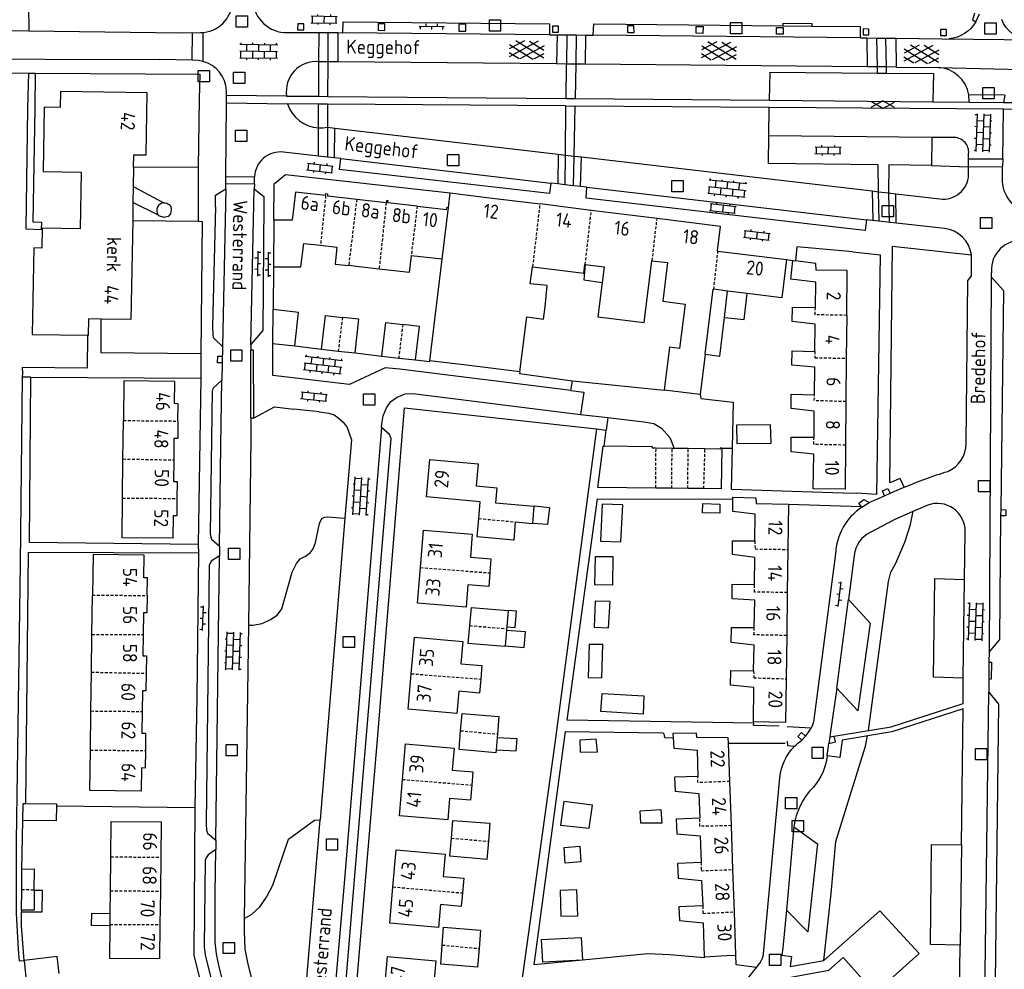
# Model space of a CAD drawing. Extents: x 168875 to 176000, y 513888 to 528000.
# Tile 86 of 106: x 172193 to 172367, y 526288 to 526456. Entities that reach past the tile are written whole.
import ezdxf

# ---------------------------------------------------------------- set-up
doc = ezdxf.new("R2010")
doc.units = 0
doc.header["$MEASUREMENT"] = 0
doc.linetypes.add('HIDDEN', pattern=[0.8, 0.5, -0.3])
doc.layers.get('0').update_dxf_attribs({"linetype": 'CONTINUOUS'})
for name, color, linetype in [('BIJGEBOUW', 12, 'CONTINUOUS'), ('DAKRAND', 10, 'CONTINUOUS'), ('FUNCTIE_AANDUIDING', 7, 'CONTINUOUS'), ('HOOFDGEBOUW', 1, 'CONTINUOUS'), ('HUISNUMMER', 7, 'CONTINUOUS'), ('KANT_VERHARDING', 252, 'CONTINUOUS'), ('OVERIGOPSTAL', 12, 'CONTINUOUS'), ('RIOOLPUT', 7, 'CONTINUOUS'), ('SEMANTIEK', 140, 'CONTINUOUS'), ('sluitlijn_verharding', 7, 'CONTINUOUS'), ('STRAATNAAM', 7, 'CONTINUOUS'), ('TALUD', 34, 'CONTINUOUS'), ('TUSSENMUUR', 12, 'HIDDEN')]:
    doc.layers.add(name, color=color, linetype=linetype)
doc.styles.add('ISOCP', font='ISOCP.shx', dxfattribs={"height": 1.8})

# ---------------------------------------------------------------- blocks, each defined once
blk = doc.blocks.new('S024')
at = {"color": 0}
for p, q in [((0, 1.2), (6.7, 1.2)), ((0, 0), (6.7, 0)), ((0.2, 1.2), (0.2, 0)), ((1.25, 1.5), (1.25, 1.2)), ((1.25, 0), (1.25, -1.2)), ((2.3, 1.2), (2.3, 0)), ((3.35, 1.5), (3.35, 1.2)), ((3.35, 0), (3.35, -1.2)), ((4.4, 1.2), (4.4, 0)), ((5.45, 1.5), (5.45, 1.2)), ((5.45, 0), (5.45, -1.2)), ((6.5, 1.2), (6.5, 0)), ((0, -1.2), (6.7, -1.2)), ((0.2, -1.2), (0.2, -1.5)), ((2.3, -1.2), (2.3, -1.5)), ((4.4, -1.2), (4.4, -1.5)), ((6.5, -1.2), (6.5, -1.5))]:
    blk.add_line(p, q, dxfattribs=at)
blk = doc.blocks.new('Q28')
at = {"color": 0}
blk.add_lwpolyline([(1, 1), (1, -1), (-1, -1), (-1, 1)], close=True, dxfattribs=at)
blk = doc.blocks.new('S026')
at = {"color": 0}
for p, q in [((0, 0), (4.4, 0)), ((0.2, 0.5), (0.2, 0)), ((1.2, 0), (1.2, -0.5)), ((2.2, 0.5), (2.2, 0)), ((3.2, 0), (3.2, -0.5)), ((4.2, 0.5), (4.2, 0))]:
    blk.add_line(p, q, dxfattribs=at)
blk = doc.blocks.new('S022')
at = {"color": 0}
for p, q in [((0.31, -2.3), (0.31, 2.3)), ((0.31, 2.1), (1.51, 2.1)), ((1.51, -2.3), (1.51, 2.3)), ((0.01, 1.15), (0.31, 1.15)), ((0.31, 0), (1.51, 0)), ((1.51, 1.05), (1.81, 1.05)), ((0.01, -1.15), (0.31, -1.15)), ((1.51, -1.05), (1.81, -1.05)), ((0.31, -2.1), (1.51, -2.1))]:
    blk.add_line(p, q, dxfattribs=at)
blk = doc.blocks.new('S014')
at = {"color": 0}
for p, q in [((0, -0.75), (4.2, 1.67)), ((0, 0.65), (1.78, 1.67)), ((5.07, -1.52), (0, 1.4)), ((2.64, -1.52), (0, 0)), ((1.08, -1.52), (6.15, 1.4)), ((6.15, -0.75), (1.95, 1.67)), ((3.51, -1.52), (6.15, 0)), ((6.15, 0.65), (4.37, 1.67))]:
    blk.add_line(p, q, dxfattribs=at)
blk = doc.blocks.new('S012')
at = {"color": 0}
for p, q in [((1.18, 2.05), (0, 0)), ((1.4, 0), (0.22, 2.05)), ((1.18, -2.05), (0, 0)), ((1.4, 0), (0.21, -2.05))]:
    blk.add_line(p, q, dxfattribs=at)

msp = doc.modelspace()

# ---------------------------------------------------------------- linework, layer by layer
at = {"layer": 'BIJGEBOUW'}
for points in [[(172218.286, 526423.663, 0.5734319), (172217.235, 526421.516)], [(172218.286, 526423.663, -0.4610815), (172219.568, 526422.414)], [(172217.399, 526421.314, -0.0600296), (172217.235, 526421.516)]]:
    msp.add_lwpolyline(points, format="xyb", dxfattribs=at)
for points in [[(172219.568, 526422.414), (172219.454, 526421.672), (172219.048, 526421.234), (172218.351, 526421.051), (172217.399, 526421.314)], [(172237.602, 526398.741), (172237.653, 526404.761)], [(172241.456, 526398.294), (172242.143, 526404.249), (172237.653, 526404.761)], [(172246.195, 526397.747), (172246.888, 526403.706), (172249.9, 526403.356)], [(172252.145, 526397.055), (172252.838, 526403.015), (172249.9, 526403.356)], [(172256.903, 526396.502), (172257.593, 526402.462), (172260.609, 526402.113)], [(172262.853, 526395.813), (172263.543, 526401.773), (172260.609, 526402.113)], [(172237.602, 526398.741), (172241.456, 526398.294)], [(172246.195, 526397.747), (172249.175, 526397.4)], [(172249.175, 526397.4), (172252.145, 526397.055)], [(172256.903, 526396.502), (172259.883, 526396.157)], [(172259.883, 526396.157), (172262.853, 526395.813)], [(172272.475, 526348.776), (172272.762, 526352.008), (172279.273, 526351.468)], [(172279.273, 526351.468), (172279.013, 526348.552)], [(172278.726, 526345.193), (172278.705, 526345.082), (172272.193, 526345.594), (172272.475, 526348.776)], [(172278.956, 526347.906), (172278.726, 526345.193)], [(172278.983, 526348.223), (172278.956, 526347.906)], [(172279.013, 526348.552), (172278.983, 526348.223)], [(172270.85, 526330.157), (172271.098, 526333.219), (172277.61, 526332.706), (172277.358, 526329.574)], [(172277.136, 526326.804), (172277.091, 526326.244), (172270.578, 526326.806), (172270.85, 526330.157)], [(172277.307, 526328.929), (172277.136, 526326.804)], [(172277.358, 526329.574), (172277.307, 526328.929)], [(172193.327, 526314.276), (172193.363, 526317.278), (172193.833, 526317.272)], [(172199.241, 526316.848), (172199.209, 526314.205), (172193.327, 526314.276)], [(172193.833, 526317.272), (172199.245, 526317.207), (172199.241, 526316.848)], [(172269.227, 526311.128), (172269.485, 526314.28), (172276.047, 526313.769), (172275.762, 526310.58)], [(172275.762, 526310.58), (172275.477, 526307.356), (172268.964, 526307.918), (172269.227, 526311.128)], [(172193.118, 526302.055), (172193.147, 526305.606)], [(172195.32, 526301.994), (172195.351, 526305.621), (172193.147, 526305.606)], [(172193.089, 526298.382), (172193.118, 526302.055)], [(172195.32, 526301.994), (172195.319, 526301.874)], [(172195.319, 526301.874), (172195.291, 526298.364), (172193.089, 526298.382)], [(172267.596, 526292.205), (172267.822, 526295.342), (172274.384, 526294.83), (172274.127, 526291.584)], [(172292.429, 526289.521), (172285.388, 526289.169), (172285.188, 526293.164), (172292.229, 526293.517), (172292.429, 526289.521)], [(172274.127, 526291.584), (172273.866, 526288.267), (172267.353, 526288.83), (172267.596, 526292.205)], [(172199.73, 526287.192), (172199.366, 526290.205), (172193.509, 526289.495)], [(172193.509, 526289.495), (172193.813, 526286.449)]]:
    msp.add_lwpolyline(points, dxfattribs=at)
at = {"layer": 'DAKRAND'}
for points in [[(172212.859, 526426.509), (172218.286, 526423.663)], [(172217.235, 526421.516), (172212.812, 526423.721)], [(172292.942, 526412.699), (172292.671, 526409.984), (172295.946, 526409.55)], [(172317.584, 526403.324), (172318.155, 526408.026)], [(172317.584, 526403.324), (172321.104, 526402.994), (172321.61, 526407.596)], [(172314.167, 526396.821), (172316.756, 526396.501), (172317.584, 526403.324)], [(172325.843, 526381.1), (172325.763, 526384.323), (172319.718, 526384.251), (172319.799, 526381.03), (172325.843, 526381.1)], [(172299.56, 526370.163), (172295.946, 526370.289), (172295.61, 526363.708), (172299.223, 526363.583), (172299.56, 526370.163)], [(172316.799, 526370.293), (172316.766, 526368.71), (172313.697, 526368.774), (172313.731, 526370.409), (172316.799, 526370.293)], [(172283.904, 526369.918), (172283.91, 526369.99), (172286.622, 526369.694), (172286.261, 526366.679), (172283.63, 526366.879)], [(172297.774, 526355.936), (172294.655, 526356.001), (172294.76, 526361.001), (172297.832, 526361.037), (172297.774, 526355.936)], [(172297.318, 526353.023), (172294.694, 526353.126), (172294.498, 526348.524), (172297.07, 526348.371), (172297.318, 526353.023)], [(172279.013, 526348.552), (172280.528, 526348.422), (172280.738, 526351.341), (172279.273, 526351.468)], [(172278.726, 526345.193), (172282.137, 526344.873), (172282.345, 526347.691), (172278.956, 526347.906)], [(172296.017, 526345.421), (172293.64, 526345.422), (172293.467, 526339.581), (172295.844, 526339.531), (172296.017, 526345.421)], [(172303.305, 526336.353), (172303.187, 526333.085), (172295.668, 526333.542), (172295.934, 526336.755), (172303.305, 526336.353)], [(172277.136, 526326.804), (172280.662, 526326.577), (172280.856, 526328.751), (172277.307, 526328.929)], [(172295.072, 526326.421), (172294.872, 526328.655), (172291.945, 526328.469), (172292.05, 526326.386), (172295.072, 526326.421)], [(172293.641, 526312.875), (172294.23, 526316.978), (172289.142, 526317.63), (172288.558, 526313.433), (172293.641, 526312.875)], [(172292.136, 526306.918), (172289.357, 526306.679), (172289.218, 526309.505), (172291.997, 526309.744), (172292.136, 526306.918)], [(172193.087, 526298.11), (172196.701, 526298.081), (172196.78, 526301.844), (172195.319, 526301.874)], [(172288.617, 526297.336), (172291.588, 526297.369), (172291.437, 526301.979), (172288.513, 526301.892), (172288.617, 526297.336)], [(172193.089, 526298.382), (172193.087, 526298.11)], [(172208.759, 526295.604), (172205.466, 526295.668), (172205.512, 526297.846), (172208.782, 526297.779)]]:
    msp.add_lwpolyline(points, dxfattribs=at)
at = {"layer": 'HOOFDGEBOUW'}
for points in [[(172212.918, 526429.945), (172212.956, 526432.153), (172215.162, 526432.115), (172215.35, 526443.125), (172199.962, 526443.389), (172199.914, 526440.53), (172197.07, 526440.579), (172196.874, 526429.201), (172203.652, 526429.085), (172203.48, 526419.026), (172196.7, 526419.142), (172196.64, 526415.635), (172195.218, 526415.66), (172194.954, 526400.349), (172204.742, 526400.182)], [(172212.918, 526429.945), (172212.859, 526426.509)], [(172212.859, 526426.509), (172212.812, 526423.721)], [(172246.944, 526424.916), (172241.588, 526425.53), (172240.987, 526420.556), (172237.787, 526420.582)], [(172246.944, 526424.916), (172246.986, 526425.282), (172247.283, 526425.248), (172247.241, 526424.881), (172252.448, 526424.284)], [(172252.448, 526424.284), (172257.655, 526423.688)], [(172268.7, 526422.791), (172269.019, 526425.421)], [(172269.019, 526425.421), (172275.98, 526424.555)], [(172275.98, 526424.555), (172284.947, 526423.438)], [(172212.812, 526423.721), (172212.757, 526420.529)], [(172257.995, 526424.019), (172257.697, 526424.054), (172257.655, 526423.688)], [(172263.16, 526423.056), (172257.953, 526423.652), (172257.995, 526424.019)], [(172263.16, 526423.056), (172268.367, 526422.459), (172268.409, 526422.825), (172268.7, 526422.791)], [(172267.591, 526413.649), (172268.7, 526422.791)], [(172293.992, 526422.312), (172284.947, 526423.438)], [(172305.649, 526420.861), (172293.992, 526422.312)], [(172316.445, 526415.109), (172316.364, 526415.119), (172316.904, 526419.458), (172305.649, 526420.861)], [(172212.757, 526420.529), (172212.456, 526402.971), (172207.177, 526403.061)], [(172237.787, 526420.582), (172237.717, 526412.282)], [(172237.717, 526412.282), (172242.572, 526412.286), (172243.053, 526416.465), (172246.024, 526416.124)], [(172246.024, 526416.124), (172248.944, 526415.788), (172248.603, 526412.807), (172251.017, 526412.531)], [(172262.091, 526414.281), (172261.728, 526411.305), (172256.419, 526411.912)], [(172267.591, 526413.649), (172262.091, 526414.281)], [(172265.411, 526395.678), (172267.591, 526413.649)], [(172316.445, 526415.109), (172328.58, 526413.597)], [(172256.419, 526411.912), (172253.371, 526412.261), (172251.017, 526412.531)], [(172285.816, 526405.252), (172286.192, 526409.005), (172283.192, 526409.288), (172283.57, 526412.326), (172283.651, 526412.316)], [(172283.651, 526412.316), (172292.666, 526411.193), (172292.854, 526412.71), (172292.942, 526412.699)], [(172292.942, 526412.699), (172296.286, 526412.283), (172295.946, 526409.55)], [(172295.946, 526409.55), (172295.188, 526403.467), (172303.36, 526402.449), (172304.724, 526413.399), (172304.805, 526413.389)], [(172304.805, 526413.389), (172307.498, 526413.053), (172306.646, 526406.212), (172310.616, 526405.717), (172309.638, 526397.864), (172307.838, 526398.088), (172306.89, 526390.482)], [(172328.58, 526413.597), (172327.738, 526406.833), (172321.61, 526407.596)], [(172333.694, 526405.083), (172333.772, 526409.584), (172329.364, 526410.109), (172329.698, 526413.411)], [(172329.698, 526413.411), (172330.156, 526413.352)], [(172339.244, 526403.716), (172339.316, 526411.666), (172333.81, 526411.735), (172333.804, 526412.885), (172330.156, 526413.352)], [(172314.167, 526396.821), (172315.602, 526408.344), (172315.683, 526408.334)], [(172318.155, 526408.026), (172315.683, 526408.334)], [(172321.61, 526407.596), (172318.155, 526408.026)], [(172281.348, 526393.693), (172282.56, 526403.427), (172285.536, 526403.057), (172285.816, 526405.252)], [(172333.584, 526397.33), (172333.66, 526402.182), (172329.602, 526402.609), (172329.64, 526405.159), (172333.694, 526405.083)], [(172339.244, 526403.716), (172339.175, 526396.116)], [(172207.177, 526403.061), (172204.95, 526403.099), (172204.9, 526400.179), (172204.742, 526400.182)], [(172314.167, 526396.821), (172313.278, 526389.687)], [(172333.524, 526389.628), (172333.598, 526394.53), (172329.542, 526394.907), (172329.58, 526397.407), (172333.584, 526397.33)], [(172272.358, 526394.812), (172265.411, 526395.678)], [(172281.348, 526393.693), (172272.358, 526394.812)], [(172339.175, 526396.116), (172339.105, 526388.442)], [(172220.762, 526384.997), (172220.796, 526388.077), (172220.164, 526388.084), (172220.208, 526392.004), (172211.19, 526392.103), (172211.113, 526385.093)], [(172313.278, 526389.687), (172306.89, 526390.482)], [(172333.462, 526382.126), (172333.488, 526386.777), (172329.432, 526387.204), (172329.418, 526389.755), (172333.524, 526389.628)], [(172339.105, 526388.442), (172339.035, 526380.74)], [(172211.038, 526378.284), (172211.113, 526385.093)], [(172220.762, 526384.997), (172220.728, 526381.924), (172220.064, 526381.931), (172220.021, 526378.118)], [(172305.406, 526373.129), (172295.132, 526373.222), (172296.091, 526380.545), (172296.303, 526380.542)], [(172305.468, 526380.21), (172304.837, 526380.22), (172304.84, 526380.41), (172296.303, 526380.542)], [(172339.035, 526380.74), (172338.964, 526372.956), (172333.308, 526372.973), (172333.428, 526379.125), (172329.422, 526379.553), (172329.408, 526382.153), (172333.462, 526382.126)], [(172308.313, 526380.167), (172305.468, 526380.21)], [(172308.662, 526380.161), (172308.313, 526380.167)], [(172311.159, 526380.123), (172308.662, 526380.161)], [(172314.135, 526380.077), (172311.159, 526380.123)], [(172317.098, 526380.182), (172316.988, 526373.024), (172313.944, 526373.052)], [(172317.098, 526380.182), (172316.818, 526380.186), (172316.816, 526380.036), (172314.135, 526380.077)], [(172210.961, 526371.36), (172211.038, 526378.284)], [(172220.021, 526378.118), (172219.978, 526374.305), (172220.64, 526374.297), (172220.607, 526371.292)], [(172274.056, 526367.732), (172274.324, 526370.702), (172264.82, 526371.559), (172265.416, 526378.173), (172273.944, 526377.405), (172273.592, 526373.502), (172277.262, 526373.172), (172277.026, 526370.538), (172283.904, 526369.918)], [(172308.252, 526373.103), (172305.406, 526373.129)], [(172311.098, 526373.077), (172308.252, 526373.103)], [(172313.944, 526373.052), (172311.098, 526373.077)], [(172220.607, 526371.292), (172220.574, 526368.221), (172219.928, 526368.228), (172219.884, 526364.246), (172210.884, 526364.346), (172210.961, 526371.36)], [(172322.946, 526363.762), (172323.022, 526368.514), (172319.066, 526368.991), (172319.097, 526371.141)], [(172319.097, 526371.141), (172319.102, 526371.492), (172323.156, 526371.415), (172323.212, 526370.415), (172328.918, 526370.298)], [(172328.918, 526370.298), (172328.814, 526362.267)], [(172283.63, 526366.879), (172283.904, 526369.918)], [(172280.542, 526367.136), (172280.254, 526363.934), (172273.766, 526364.519), (172274.056, 526367.732)], [(172280.542, 526367.136), (172283.628, 526366.858), (172283.63, 526366.879)], [(172263.721, 526359.047), (172264.266, 526365.683), (172272.92, 526364.972), (172272.584, 526360.882), (172276.23, 526360.582), (172276.027, 526358.116)], [(172322.936, 526356.06), (172322.962, 526360.812), (172319.004, 526361.339), (172319.042, 526363.79), (172322.946, 526363.762)], [(172215.313, 526354.1), (172215.356, 526357.237), (172214.762, 526357.246), (172214.816, 526361.229), (172205.734, 526361.353), (172205.636, 526354.179)], [(172328.814, 526362.267), (172328.715, 526354.648)], [(172276.027, 526358.116), (172275.826, 526355.679), (172272.132, 526355.982), (172271.81, 526352.062), (172263.206, 526352.769), (172263.721, 526359.047)], [(172322.874, 526348.458), (172322.95, 526353.26), (172318.944, 526353.537), (172318.982, 526356.088), (172322.936, 526356.06)], [(172328.715, 526354.648), (172328.616, 526347.023)], [(172205.542, 526347.208), (172205.636, 526354.179)], [(172215.313, 526354.1), (172215.272, 526351.037), (172214.65, 526351.045), (172214.598, 526347.194)], [(172322.764, 526340.756), (172322.84, 526345.308), (172318.784, 526345.784), (172318.82, 526348.435), (172322.874, 526348.458)], [(172205.451, 526340.529), (172205.542, 526347.208)], [(172214.598, 526347.194), (172214.548, 526343.442), (172215.178, 526343.433), (172215.136, 526340.326)], [(172262.099, 526340.246), (172262.664, 526346.712), (172271.242, 526345.963), (172270.898, 526342.032), (172274.638, 526341.706), (172274.429, 526339.312)], [(172328.616, 526347.023), (172328.517, 526339.362)], [(172205.357, 526333.655), (172205.451, 526340.529)], [(172328.517, 526339.362), (172328.416, 526331.587), (172322.71, 526331.704), (172322.78, 526337.806), (172318.672, 526338.232), (172318.71, 526340.833), (172322.764, 526340.756)], [(172215.136, 526340.326), (172215.094, 526337.233), (172214.472, 526337.241), (172214.421, 526333.57)], [(172274.429, 526339.312), (172274.212, 526336.83), (172270.514, 526337.153), (172270.17, 526333.203), (172261.55, 526333.955), (172262.099, 526340.246)], [(172205.263, 526326.737), (172205.357, 526333.655)], [(172214.421, 526333.57), (172214.368, 526329.738), (172215.048, 526329.729), (172215.006, 526326.629)], [(172318.304, 526327.948), (172318.27, 526328.928), (172312.714, 526328.946), (172312.66, 526329.746), (172308.456, 526329.672), (172308.504, 526328.913)], [(172308.504, 526328.913), (172308.62, 526327.072), (172312.726, 526326.696), (172312.9, 526322.046)], [(172215.006, 526326.629), (172214.964, 526323.554), (172214.31, 526323.563), (172214.254, 526319.467), (172205.166, 526319.591), (172205.263, 526326.737)], [(172260.538, 526321.535), (172261.064, 526327.811), (172269.68, 526327.089), (172269.35, 526323.162), (172273.032, 526322.853), (172272.837, 526320.532)], [(172318.542, 526321.182), (172318.304, 526327.948)], [(172272.837, 526320.532), (172272.612, 526317.845), (172268.894, 526318.157), (172268.574, 526314.356), (172259.996, 526315.076), (172260.538, 526321.535)], [(172312.9, 526322.046), (172308.748, 526321.922), (172308.86, 526319.472), (172313.066, 526319.046), (172313.238, 526314.646)], [(172318.816, 526313.355), (172318.542, 526321.182)], [(172313.238, 526314.646), (172309.036, 526314.472), (172309.148, 526311.922), (172313.304, 526311.546), (172313.48, 526306.846)], [(172208.888, 526307.834), (172208.954, 526314.095), (172217.788, 526314.001), (172217.722, 526307.746)], [(172319.089, 526305.565), (172318.816, 526313.355)], [(172258.865, 526302.499), (172259.432, 526309.059), (172268.086, 526308.311), (172267.744, 526304.352), (172271.404, 526304.035), (172271.178, 526301.423)], [(172208.824, 526301.823), (172208.888, 526307.834)], [(172217.722, 526307.746), (172217.659, 526301.747)], [(172313.48, 526306.846), (172309.276, 526306.671), (172309.39, 526304.072), (172313.546, 526303.645), (172313.77, 526299.146)], [(172319.352, 526298.08), (172319.089, 526305.565)], [(172271.178, 526301.423), (172270.974, 526299.057), (172267.308, 526299.374), (172266.958, 526295.328), (172258.31, 526296.076), (172258.865, 526302.499)], [(172208.782, 526297.779), (172208.824, 526301.823)], [(172217.659, 526301.747), (172217.596, 526295.845)], [(172313.77, 526299.146), (172309.516, 526298.971), (172309.628, 526296.571), (172313.834, 526296.145), (172314.016, 526290.145)], [(172208.762, 526295.861), (172208.782, 526297.779)], [(172317.974, 526290.344), (172319.62, 526290.427), (172319.352, 526298.08)], [(172217.596, 526295.845), (172217.532, 526289.745), (172208.698, 526289.838), (172208.759, 526295.604)], [(172208.759, 526295.604), (172208.762, 526295.861)], [(172257.321, 526283.503), (172257.924, 526290.159), (172266.46, 526289.387), (172266.106, 526285.471), (172269.812, 526285.136), (172269.571, 526282.481)], [(172314.016, 526290.145), (172317.974, 526290.344)]]:
    msp.add_lwpolyline(points, dxfattribs=at)
at = {"layer": 'KANT_VERHARDING'}
for points in [[(172166.675, 526459.094), (172166.86, 526459.236), (172194.048, 526459.011), (172194.287, 526458.609), (172194.34, 526454.113)], [(172361.865, 526457.231), (172361.555, 526456.034)], [(172249.99, 526453.772), (172250.037, 526455.673), (172286.59, 526455.328), (172286.603, 526453.412)], [(172361.555, 526456.034), (172362.149, 526455.69)], [(172362.149, 526455.69), (172362.746, 526457.123)], [(172166.561, 526454.277), (172194.34, 526454.113)], [(172194.34, 526454.113), (172221.264, 526453.775)], [(172221.264, 526453.775), (172224.786, 526453.794)], [(172223.317, 526448.886), (172223.333, 526453.786)], [(172225.208, 526453.815), (172225.181, 526448.701)], [(172239.583, 526453.789), (172245.765, 526453.835)], [(172241.994, 526455.34), (172241.976, 526454.306), (172243.058, 526454.297), (172243.079, 526455.341), (172241.994, 526455.34)], [(172245.75, 526448.632), (172245.765, 526453.835)], [(172245.765, 526453.835), (172247.338, 526453.811)], [(172247.338, 526453.811), (172247.316, 526448.618)], [(172247.338, 526453.811), (172249.113, 526453.785)], [(172249.113, 526453.785), (172249.089, 526448.601)], [(172249.113, 526453.785), (172249.99, 526453.772)], [(172286.603, 526453.412), (172249.99, 526453.772)], [(172256.229, 526455.347), (172256.249, 526454.199), (172257.432, 526454.178), (172257.428, 526455.338), (172256.229, 526455.347)], [(172270.55, 526455.207), (172270.56, 526454.045), (172271.765, 526454.039), (172271.749, 526455.26), (172270.55, 526455.207)], [(172287.114, 526454.919), (172287.109, 526453.879), (172288.164, 526453.842), (172288.174, 526454.937), (172287.114, 526454.919)], [(172294.303, 526453.351), (172294.427, 526455.322), (172327.97, 526454.974)], [(172301.561, 526454.993), (172300.407, 526454.982), (172300.409, 526453.793), (172301.566, 526453.78), (172301.561, 526454.993)], [(172313.779, 526453.647), (172312.58, 526453.669), (172312.6, 526454.88), (172313.804, 526454.862), (172313.779, 526453.647)], [(172326.817, 526454.723), (172328.013, 526454.69), (172327.996, 526453.512), (172326.793, 526453.52), (172326.817, 526454.723)], [(172327.97, 526454.974), (172328.011, 526455.453), (172333.054, 526455.421), (172333.072, 526454.932)], [(172327.97, 526454.974), (172333.072, 526454.932)], [(172333.072, 526454.932), (172341.639, 526454.859), (172341.631, 526452.858)], [(172342.137, 526454.467), (172342.136, 526453.399), (172343.194, 526453.386), (172343.172, 526454.425), (172342.137, 526454.467)], [(172355.871, 526454.336), (172355.859, 526453.278), (172356.942, 526453.255), (172356.942, 526454.313), (172355.871, 526454.336)], [(172286.603, 526453.412), (172287.928, 526453.402)], [(172287.928, 526453.402), (172287.818, 526448.243)], [(172287.928, 526453.402), (172289.696, 526453.387)], [(172289.696, 526453.387), (172289.624, 526448.227)], [(172289.696, 526453.387), (172291.333, 526453.375)], [(172291.333, 526453.375), (172291.241, 526448.212)], [(172291.333, 526453.375), (172292.974, 526453.362)], [(172292.974, 526453.362), (172292.894, 526448.196)], [(172292.974, 526453.362), (172294.303, 526453.351)], [(172341.631, 526452.858), (172294.303, 526453.351)], [(172341.631, 526452.858), (172342.836, 526452.845)], [(172342.836, 526452.845), (172342.887, 526447.734)], [(172342.836, 526452.845), (172344.563, 526452.826)], [(172344.563, 526452.826), (172346.107, 526452.81)], [(172344.673, 526447.718), (172344.563, 526452.826)], [(172346.107, 526452.81), (172347.921, 526452.79)], [(172346.107, 526452.81), (172346.21, 526447.704)], [(172347.921, 526452.79), (172348.032, 526447.687)], [(172347.921, 526452.79), (172356.069, 526452.702)], [(172356.069, 526452.702), (172372.711, 526452.501)], [(172176.729, 526449.163), (172217.594, 526449.001)], [(172223.317, 526448.886), (172217.594, 526449.001)], [(172225.181, 526448.701), (172224.433, 526448.841), (172223.317, 526448.886)], [(172245.722, 526442.512), (172245.75, 526448.632)], [(172247.316, 526448.618), (172245.75, 526448.632)], [(172247.316, 526448.618), (172247.29, 526442.498)], [(172249.089, 526448.601), (172247.316, 526448.618)], [(172287.818, 526448.243), (172249.089, 526448.601)], [(172289.624, 526448.227), (172287.818, 526448.243)], [(172289.537, 526442.124), (172289.624, 526448.227)], [(172291.241, 526448.212), (172289.624, 526448.227)], [(172291.241, 526448.212), (172291.131, 526442.11)], [(172292.894, 526448.196), (172291.241, 526448.212)], [(172342.887, 526447.734), (172292.894, 526448.196)], [(172325.552, 526441.806), (172325.695, 526446.786), (172344.697, 526446.622)], [(172344.673, 526447.718), (172342.887, 526447.734)], [(172346.21, 526447.704), (172344.673, 526447.718)], [(172344.697, 526446.622), (172344.673, 526447.718)], [(172348.032, 526447.687), (172346.21, 526447.704)], [(172346.21, 526447.704), (172346.232, 526446.609)], [(172348.032, 526447.687), (172355.439, 526447.629)], [(172355.439, 526447.629), (172372.744, 526447.224)], [(172177.724, 526446.747), (172194.322, 526446.619)], [(172194.322, 526446.619), (172194.11, 526440.372)], [(172195.463, 526440.429), (172195.554, 526446.613)], [(172195.554, 526446.613), (172224.627, 526446.406), (172224.545, 526442.013)], [(172344.697, 526446.622), (172346.232, 526446.609)], [(172346.232, 526446.609), (172354.622, 526446.537), (172354.501, 526441.55)], [(172229.359, 526442.641), (172229.364, 526443.486)], [(172224.545, 526442.013), (172224.342, 526429.892)], [(172229.351, 526441.381), (172229.359, 526442.641)], [(172240.032, 526442.562), (172229.359, 526442.641)], [(172240.032, 526442.562), (172245.722, 526442.512)], [(172245.722, 526442.512), (172247.29, 526442.498)], [(172247.29, 526442.498), (172289.537, 526442.124)], [(172289.537, 526442.124), (172291.131, 526442.11)], [(172291.131, 526442.11), (172325.552, 526441.806)], [(172325.552, 526441.806), (172354.501, 526441.55)], [(172354.501, 526441.55), (172360.934, 526441.493)], [(172367.247, 526442.699), (172360.869, 526442.762)], [(172360.934, 526441.493), (172360.869, 526442.762)], [(172367.247, 526442.699), (172367.027, 526441.44)], [(172194.11, 526440.372), (172193.8, 526419.043), (172196.62, 526418.943), (172196.647, 526420.174), (172195.112, 526420.206), (172195.463, 526440.429)], [(172229.271, 526428.306), (172229.351, 526441.381)], [(172229.351, 526441.381), (172240.199, 526441.178)], [(172245.702, 526441.136), (172240.199, 526441.178)], [(172247.284, 526441.124), (172245.702, 526441.136)], [(172245.702, 526436.91), (172245.702, 526441.136)], [(172289.458, 526440.8), (172247.284, 526441.124)], [(172247.284, 526441.124), (172247.285, 526437.019)], [(172289.458, 526440.8), (172289.368, 526432.105)], [(172289.458, 526440.8), (172291.118, 526440.787)], [(172290.954, 526431.92), (172291.118, 526440.787)], [(172325.506, 526440.523), (172291.118, 526440.787)], [(172325.448, 526435.532), (172325.506, 526440.523)], [(172367.011, 526440.204), (172325.506, 526440.523)], [(172360.934, 526441.493), (172367.027, 526441.44)], [(172366.875, 526431.372), (172367.011, 526440.204)], [(172374.658, 526440.129), (172367.011, 526440.204)], [(172367.027, 526441.44), (172374.688, 526441.405)], [(172245.701, 526431.924), (172245.702, 526436.91)], [(172245.702, 526436.91), (172246.5, 526436.914), (172247.285, 526437.019)], [(172247.285, 526437.019), (172247.274, 526431.75)], [(172247.285, 526437.019), (172248.564, 526436.871)], [(172248.517, 526431.613), (172248.564, 526436.871)], [(172248.564, 526436.871), (172288.14, 526432.249)], [(172344.89, 526425.62), (172344.806, 526430.344), (172325.39, 526430.592), (172325.448, 526435.532)], [(172354.344, 526435.206), (172325.448, 526435.532)], [(172354.344, 526435.206), (172354.265, 526430.263)], [(172358.345, 526435.212), (172354.344, 526435.206)], [(172245.701, 526431.924), (172239.47, 526432.614)], [(172247.274, 526431.75), (172245.701, 526431.924)], [(172248.517, 526431.613), (172247.274, 526431.75)], [(172249.606, 526431.492), (172248.517, 526431.613)], [(172286.838, 526427.129), (172286.583, 526425.27), (172249.377, 526429.524), (172249.606, 526431.492)], [(172249.606, 526431.492), (172286.838, 526427.129)], [(172288.14, 526432.249), (172288.085, 526426.991)], [(172288.14, 526432.249), (172289.368, 526432.105)], [(172289.368, 526432.105), (172289.314, 526426.855)], [(172289.368, 526432.105), (172290.954, 526431.92)], [(172290.858, 526426.681), (172290.954, 526431.92)], [(172290.954, 526431.92), (172292.243, 526431.769)], [(172292.083, 526426.548), (172292.243, 526431.769)], [(172292.243, 526431.769), (172343.777, 526425.75)], [(172360.849, 526431.406), (172360.848, 526432.371)], [(172360.85, 526430.04), (172360.849, 526431.406)], [(172366.875, 526431.372), (172360.849, 526431.406)], [(172366.875, 526431.372), (172366.855, 526430.067)], [(172224.342, 526429.892), (172212.918, 526429.945)], [(172354.265, 526430.263), (172346.719, 526430.368), (172346.66, 526425.413)], [(172354.265, 526430.263), (172360.85, 526430.04)], [(172360.85, 526430.04), (172366.855, 526430.067)], [(172360.851, 526428.603), (172360.85, 526430.04)], [(172366.823, 526427.962), (172366.855, 526430.067)], [(172229.264, 526427.012), (172229.271, 526428.306)], [(172229.271, 526428.306), (172234.352, 526428.225)], [(172234.316, 526426.97), (172234.352, 526428.225)], [(172237.787, 526420.582), (172237.82, 526427.002), (172239.824, 526428.691), (172269.019, 526425.421)], [(172227.432, 526422.94), (172227.44, 526425.018), (172229.258, 526426.104)], [(172229.258, 526426.104), (172228.686, 526398.198)], [(172229.258, 526426.104), (172229.264, 526427.012)], [(172234.316, 526426.97), (172229.264, 526427.012)], [(172233.683, 526398.56), (172234.284, 526426.122)], [(172234.316, 526426.97), (172234.284, 526426.122)], [(172234.284, 526426.122), (172235.992, 526424.78), (172235.982, 526423.589)], [(172288.085, 526426.991), (172286.838, 526427.129)], [(172289.314, 526426.855), (172288.085, 526426.991)], [(172290.858, 526426.681), (172289.314, 526426.855)], [(172292.083, 526426.548), (172290.858, 526426.681)], [(172293.216, 526426.421), (172292.083, 526426.548)], [(172339.868, 526419.027), (172293.11, 526424.445), (172293.216, 526426.421)], [(172293.216, 526426.421), (172342.74, 526420.648)], [(172343.777, 526425.75), (172343.887, 526420.517)], [(172343.777, 526425.75), (172344.89, 526425.62)], [(172345, 526420.39), (172344.89, 526425.62)], [(172344.89, 526425.62), (172346.66, 526425.413)], [(172346.66, 526425.413), (172347.943, 526425.263)], [(172346.66, 526425.413), (172346.762, 526420.19)], [(172347.993, 526420.049), (172347.943, 526425.263)], [(172347.943, 526425.263), (172355.763, 526424.35)], [(172227.432, 526422.94), (172226.871, 526401.804), (172226.938, 526400.267), (172227.027, 526399.819), (172227.366, 526399.416), (172228.686, 526398.198)], [(172235.982, 526423.589), (172235.798, 526401.026), (172233.683, 526398.56)], [(172356.542, 526419.075), (172342.74, 526420.648), (172342.496, 526418.73), (172339.868, 526419.027)], [(172212.757, 526420.529), (172224.342, 526420.377)], [(172224.342, 526420.377), (172225.082, 526420.367), (172224.836, 526396.894)], [(172340.306, 526414.956), (172330.44, 526415.869), (172330.156, 526413.352)], [(172349.406, 526373.266), (172348.712, 526374.842), (172346.894, 526374.048), (172347.348, 526415.958), (172361.336, 526414.411)], [(172340.306, 526414.956), (172345.147, 526414.444), (172344.55, 526371.972), (172341.067, 526372.203)], [(172360.415, 526381.087), (172360.709, 526409.879), (172361.329, 526410.655), (172361.375, 526413.725), (172361.367, 526414.069), (172361.336, 526414.411)], [(172237.717, 526412.282), (172237.653, 526404.761)], [(172328.58, 526413.597), (172329.698, 526413.411)], [(172364.874, 526412.02), (172364.831, 526410.514)], [(172364.831, 526410.514), (172364.511, 526344.156)], [(172364.831, 526410.514), (172366.995, 526408.128), (172366.545, 526369.357)], [(172224.836, 526396.894), (172207.157, 526397.068), (172207.177, 526403.061)], [(172204.742, 526400.182), (172204.722, 526394.346), (172193.184, 526394.49), (172193.213, 526393.498), (172193.205, 526392.773)], [(172228.686, 526398.198), (172228.575, 526392.233)], [(172233.683, 526398.56), (172233.665, 526397.626)], [(172260.094, 526394.17), (172257.461, 526394.396), (172251.169, 526391.47), (172237.592, 526393.053), (172237.602, 526398.741)], [(172241.456, 526398.294), (172246.195, 526397.747)], [(172228.632, 526395.282), (172227.812, 526395.298), (172227.834, 526396.478), (172228.654, 526396.462)], [(172233.699, 526385.515), (172233.665, 526397.626)], [(172233.665, 526397.626), (172234.107, 526397.619), (172234.144, 526385.491)], [(172252.145, 526397.055), (172256.903, 526396.502)], [(172262.853, 526395.813), (172265.393, 526395.519), (172265.411, 526395.678)], [(172193.205, 526392.773), (172192.848, 526359.725), (172192.111, 526310.606), (172192.139, 526297.826), (172192.45, 526291.429), (172192.621, 526289.387), (172193.509, 526289.495)], [(172224.372, 526363.123), (172194.463, 526363.505), (172194.733, 526392.773)], [(172194.733, 526392.773), (172224.844, 526392.585)], [(172290.374, 526390.381), (172260.094, 526394.17)], [(172281.348, 526393.693), (172281.311, 526393.392), (172290.661, 526392.143)], [(172224.844, 526392.585), (172224.372, 526363.123)], [(172228.575, 526392.233), (172226.936, 526390.757), (172226.827, 526390.312), (172226.491, 526364.96), (172226.72, 526364.064), (172228.157, 526362.854)], [(172228.157, 526362.854), (172228.357, 526380.622), (172228.575, 526392.233)], [(172290.374, 526390.381), (172290.661, 526392.143)], [(172290.661, 526392.143), (172306.89, 526390.482)], [(172256.81, 526383.834), (172256.87, 526384.528), (172257.147, 526385.91), (172257.722, 526387.335), (172258.488, 526388.458), (172259.594, 526389.227), (172261.042, 526389.791), (172262.381, 526389.861), (172292.082, 526386.184)], [(172290.374, 526390.381), (172292.7, 526390.115), (172292.082, 526386.184)], [(172313.278, 526389.687), (172313.43, 526388.985), (172319.162, 526388.371), (172318.962, 526380.169)], [(172234.144, 526385.491), (172237.88, 526387.492), (172241.302, 526387.088)], [(172245.77, 526386.645), (172241.302, 526387.088)], [(172245.77, 526386.645), (172247.499, 526386.41), (172248.433, 526386.094), (172249.117, 526385.634), (172250.041, 526384.822), (172250.764, 526383.865), (172251.51, 526381.67), (172250.359, 526367.823)], [(172251.527, 526274.288), (172256.202, 526329.316), (172260.891, 526387.318), (172294.94, 526383.629)], [(172292.082, 526386.184), (172296.917, 526385.604)], [(172233.699, 526385.515), (172233.687, 526382.046)], [(172234.144, 526385.491), (172233.699, 526385.515)], [(172296.917, 526385.604), (172296.651, 526383.406)], [(172296.917, 526385.604), (172303.287, 526384.84), (172305.064, 526384.554), (172306.434, 526383.732), (172307.885, 526382.069), (172308.662, 526380.161)], [(172247.711, 526273.916), (172249.247, 526274.235), (172249.548, 526274.376), (172249.653, 526274.672), (172258.549, 526381.918), (172258.266, 526382.618), (172256.81, 526383.834)], [(172256.81, 526383.834), (172250.267, 526303.833), (172247.711, 526273.916)], [(172294.94, 526383.629), (172287.527, 526327.965), (172279.76, 526271.96), (172272.441, 526272.531), (172272.461, 526272.735)], [(172296.303, 526380.542), (172296.651, 526383.406)], [(172233.687, 526382.046), (172233.276, 526348.868)], [(172318.962, 526380.169), (172318.786, 526372.928), (172338.646, 526372.304), (172341.067, 526372.203)], [(172343.206, 526370.55), (172345.965, 526371.783)], [(172345.965, 526371.783), (172345.587, 526372.66), (172346.543, 526373.051), (172346.965, 526372.2)], [(172345.965, 526371.783), (172346.965, 526372.2)], [(172346.965, 526372.2), (172348.182, 526372.742), (172349.406, 526373.266)], [(172327.292, 526330.989), (172322.76, 526331.085), (172322.769, 526331.482), (172289.743, 526332.028), (172295.075, 526371.247), (172319.097, 526371.141)], [(172328.918, 526370.298), (172341.855, 526369.85)], [(172341.946, 526369.732), (172341.38, 526370.466), (172342.297, 526371.116), (172343.206, 526370.55)], [(172341.946, 526369.732), (172343.206, 526370.55)], [(172353.635, 526370.09), (172350.424, 526368.774), (172347.672, 526367.5), (172343.424, 526365.284)], [(172366.545, 526369.357), (172366.505, 526368.196)], [(172366.545, 526369.357), (172367.463, 526369.297), (172367.417, 526368.223), (172366.505, 526368.196)], [(172250.359, 526367.823), (172245.987, 526314.371)], [(172366.505, 526368.196), (172366.29, 526346.309), (172364.511, 526344.156)], [(172360.118, 526356.927), (172360.228, 526365.402)], [(172193.833, 526317.272), (172194.328, 526361.774), (172224.39, 526361.637)], [(172224.39, 526361.637), (172224.1, 526336.085), (172223.777, 526316.576)], [(172228.157, 526362.854), (172228.137, 526361.139)], [(172337.268, 526361.485), (172333.418, 526332.135)], [(172228.137, 526361.139), (172226.688, 526360.201), (172226.325, 526359.416), (172225.758, 526313.66), (172225.833, 526312.52), (172226.02, 526312.02), (172227.505, 526310.802)], [(172227.505, 526310.802), (172228.137, 526361.139)], [(172340.553, 526361.207), (172339.56, 526353.397)], [(172359.891, 526339.491), (172354.621, 526339.627), (172354.829, 526357.106), (172360.118, 526356.927)], [(172359.891, 526339.491), (172360.118, 526356.927)], [(172337.506, 526337.723), (172339.56, 526353.397)], [(172339.56, 526353.397), (172343.428, 526349.22), (172341.235, 526333.66), (172337.506, 526337.723)], [(172233.276, 526348.868), (172232.523, 526296.926)], [(172364.511, 526344.156), (172364.442, 526342.301)], [(172364.442, 526342.301), (172364.901, 526342.305), (172364.864, 526339.282), (172364.415, 526339.257)], [(172364.442, 526342.301), (172364.415, 526339.257)], [(172336.277, 526329.104), (172347.103, 526330.854), (172359.86, 526335.009), (172359.891, 526339.491)], [(172364.415, 526339.257), (172364.414, 526337.012)], [(172337.506, 526337.723), (172336.403, 526330.044)], [(172363.617, 526273.765), (172364.414, 526337.012)], [(172364.414, 526337.012), (172366.139, 526334.846), (172365.455, 526275.906), (172363.617, 526273.765)], [(172359.553, 526309.939), (172359.859, 526334.025), (172347.214, 526329.94), (172338.463, 526328.48), (172338.056, 526325.428), (172335.81, 526325.71), (172336.1, 526327.905)], [(172292.429, 526289.521), (172283.877, 526288.712), (172289.452, 526330.003), (172306.685, 526329.791), (172306.878, 526329.588), (172306.964, 526328.941), (172308.504, 526328.913)], [(172332.944, 526330.636), (172328.684, 526330.839)], [(172336.403, 526330.044), (172336.277, 526329.104)], [(172328.715, 526328.332), (172328.755, 526327.554), (172329.986, 526327.403)], [(172331.269, 526328.457), (172330.582, 526329.126), (172331.245, 526329.827), (172331.923, 526329.207)], [(172331.923, 526329.207), (172331.269, 526328.457)], [(172336.1, 526327.905), (172337.253, 526328.203), (172337.003, 526329.221)], [(172336.277, 526329.104), (172336.1, 526327.905)], [(172318.304, 526327.948), (172328.33, 526327.93)], [(172324.533, 526290.646), (172327.418, 526321.834)], [(172223.777, 526316.576), (172223.583, 526290.378), (172228.751, 526270.011), (172238.385, 526231.174), (172245.088, 526203.74), (172198.338, 526192.342)], [(172193.147, 526305.606), (172193.327, 526314.276)], [(172239.932, 526277.46), (172240.602, 526277.636), (172241.456, 526278.213), (172242.165, 526278.941), (172242.73, 526279.918), (172243.048, 526280.903), (172243.286, 526282.78), (172245.987, 526314.371)], [(172329.902, 526313.161), (172328.555, 526298.361)], [(172329.902, 526313.161), (172334.051, 526310.15), (172332.376, 526294.533), (172328.555, 526298.361)], [(172227.505, 526310.802), (172227.483, 526309.121)], [(172227.483, 526309.121), (172226.137, 526308.155), (172225.78, 526307.667), (172225.621, 526307.175), (172225.448, 526291.873), (172225.616, 526290.482), (172229.723, 526273.804), (172232.03, 526272.728)], [(172232.03, 526272.728), (172228.004, 526288.6), (172227.601, 526290.638), (172227.397, 526292.724), (172227.38, 526301.293), (172227.483, 526309.121)], [(172359.336, 526292.166), (172354.062, 526292.287), (172354.258, 526309.989), (172359.553, 526309.939)], [(172359.553, 526309.939), (172359.336, 526292.166)], [(172193.509, 526289.495), (172193.081, 526295.583), (172193.087, 526298.11)], [(172232.523, 526296.926), (172232.49, 526294.648), (172232.621, 526291.475), (172233.117, 526289.137), (172235.352, 526280.024)], [(172327.905, 526291.681), (172327.771, 526290.403), (172329.461, 526290.196), (172329.251, 526288.414), (172335.215, 526289.492), (172345.123, 526298.289), (172352.078, 526290.715), (172345.203, 526284.487), (172344.918, 526270.932), (172359.052, 526270.658), (172359.336, 526292.166)], [(172328.555, 526298.361), (172327.905, 526291.681)], [(172314.016, 526290.145), (172314.022, 526289.935), (172307.887, 526290.488), (172304.027, 526290.619), (172292.429, 526289.521)], [(172319.665, 526288.704), (172319.62, 526290.427)], [(172327.112, 526284.68), (172327.38, 526286.179), (172336.09, 526287.729), (172338.63, 526289.98), (172343.567, 526284.477), (172343.257, 526269.339), (172352.755, 526269.165), (172352.408, 526254.897), (172343.67, 526251.424)], [(172323.266, 526288.231), (172319.665, 526288.704)], [(172320.781, 526285.122), (172323.266, 526288.231)], [(172323.266, 526288.231), (172323.873, 526289.001)]]:
    msp.add_lwpolyline(points, dxfattribs=at)
for points in [[(172224.786, 526453.794, 0.3996074), (172230.446, 526459.33)], [(172233.953, 526459.992, 0.3901777), (172239.583, 526453.789)], [(172362.149, 526455.69, -0.2370181), (172357.373, 526452.686)], [(172371.457, 526452.516, -0.2927879), (172366.704, 526456.137)], [(172229.364, 526443.486, 0.3311374), (172225.181, 526448.701)], [(172245.75, 526448.632, 0.4918583), (172240.032, 526442.562)], [(172360.869, 526442.762, 0.3537914), (172355.439, 526447.629)], [(172240.199, 526441.178, 0.3089681), (172245.702, 526436.91)], [(172360.848, 526432.371, 0.432632), (172358.345, 526435.212)], [(172239.47, 526432.614, 0.4456725), (172234.352, 526428.225)], [(172355.763, 526424.35, 0.4437282), (172360.851, 526428.603)], [(172371.934, 526421.871, -0.3792053), (172366.823, 526427.962)], [(172361.336, 526414.411, 0.3525061), (172356.542, 526419.075)], [(172371.061, 526416.876, 0.457039), (172364.874, 526412.02)], [(172357.132, 526376.091, 0.3085726), (172360.415, 526381.087)], [(172349.406, 526373.266, -0.0231914), (172357.132, 526376.091)], [(172360.228, 526365.402, 0.532468), (172353.635, 526370.09)], [(172341.946, 526369.732, 0.2434819), (172337.268, 526361.485)], [(172343.424, 526365.284, 0.2553272), (172340.553, 526361.207)], [(172333.418, 526332.135, -0.0722109), (172332.944, 526330.636)], [(172331.923, 526329.207, 0.0832671), (172332.944, 526330.636)], [(172329.986, 526327.403, -0.0466543), (172331.269, 526328.457)], [(172327.418, 526321.834, -0.1799897), (172329.986, 526327.403)], [(172335.81, 526325.71, -0.1480255), (172333.357, 526320.191)], [(172333.357, 526320.191, 0.165687), (172329.902, 526313.161)], [(172323.873, 526289.001, 0.1009955), (172324.533, 526290.646)]]:
    msp.add_lwpolyline(points, format="xyb", dxfattribs=at)
at = {"layer": 'OVERIGOPSTAL'}
msp.add_lwpolyline([(172302.781, 526313.777), (172302.678, 526315.958), (172306.299, 526316.179), (172306.496, 526313.797), (172302.781, 526313.777)], dxfattribs=at)
at = {"layer": 'sluitlijn_verharding'}
for points in [[(172194.322, 526446.619), (172195.554, 526446.613)], [(172224.342, 526429.892), (172224.342, 526420.377)], [(172224.836, 526396.894), (172224.844, 526392.585)], [(172194.733, 526392.773), (172193.205, 526392.773)], [(172294.94, 526383.629), (172296.651, 526383.406)], [(172317.098, 526380.182), (172318.962, 526380.169)], [(172224.372, 526363.123), (172224.39, 526361.637)]]:
    msp.add_lwpolyline(points, dxfattribs=at)
at = {"layer": 'TALUD'}
for points in [[(172343.098, 526330.207), (172346.676, 526356.585), (172347.057, 526358.21), (172347.933, 526359.827), (172349.547, 526363.558), (172350.554, 526366.657), (172351.022, 526369.019)], [(172233.276, 526348.868), (172234.028, 526348.853), (172235.718, 526349.164), (172237.169, 526349.827), (172238.375, 526350.644), (172239.19, 526351.716), (172241.011, 526358.216), (172241.787, 526359.784), (172242.448, 526360.611), (172243.35, 526361.089), (172244.204, 526361.664), (172244.714, 526362.397), (172245.133, 526363.478), (172245.849, 526366.88), (172246.263, 526367.714), (172246.714, 526367.952), (172247.31, 526368.039), (172250.359, 526367.823)], [(172335.188, 526289.487), (172336.498, 526301.323), (172337.335, 526310.519), (172342.546, 526327.448), (172342.931, 526329.225)], [(172199.241, 526316.848), (172223.777, 526316.576)], [(172232.523, 526296.926), (172233.791, 526297.642), (172235.306, 526298.997), (172236.48, 526300.656), (172237.565, 526302.812), (172240.363, 526310.975), (172244.941, 526314.346), (172245.987, 526314.371)]]:
    msp.add_lwpolyline(points, dxfattribs=at)
at = {"layer": 'TUSSENMUUR'}
for points in [[(172246.944, 526424.916), (172246.024, 526416.124)], [(172252.448, 526424.284), (172251.017, 526412.531)], [(172257.655, 526423.688), (172256.419, 526411.912)], [(172257.995, 526424.019), (172257.655, 526423.688)], [(172263.16, 526423.056), (172262.091, 526414.281)], [(172283.651, 526412.316), (172284.947, 526423.438)], [(172292.942, 526412.699), (172293.992, 526422.312)], [(172304.805, 526413.389), (172305.649, 526420.861)], [(172315.683, 526408.334), (172316.445, 526415.109)], [(172339.244, 526403.716), (172333.666, 526403.827), (172333.694, 526405.083)], [(172249.9, 526403.356), (172249.175, 526397.4)], [(172260.609, 526402.113), (172259.883, 526396.157)], [(172333.584, 526397.33), (172333.611, 526396.219), (172339.175, 526396.116)], [(172339.105, 526388.442), (172333.507, 526388.611), (172333.524, 526389.628)], [(172211.113, 526385.093), (172220.762, 526384.997)], [(172339.035, 526380.74), (172333.405, 526380.853), (172333.462, 526382.126)], [(172305.406, 526373.129), (172305.468, 526380.21)], [(172308.252, 526373.103), (172308.313, 526380.167)], [(172311.098, 526373.077), (172311.159, 526380.123)], [(172313.944, 526373.052), (172314.135, 526380.077)], [(172211.038, 526378.284), (172220.021, 526378.118)], [(172210.961, 526371.36), (172220.607, 526371.292)], [(172274.056, 526367.732), (172280.542, 526367.136)], [(172322.946, 526363.762), (172323.028, 526362.347), (172328.814, 526362.267)], [(172263.721, 526359.047), (172276.027, 526358.116)], [(172328.715, 526354.648), (172322.925, 526354.689), (172322.936, 526356.06)], [(172205.636, 526354.179), (172215.313, 526354.1)], [(172272.475, 526348.776), (172278.983, 526348.223)], [(172328.616, 526347.023), (172322.82, 526347.131), (172322.874, 526348.458)], [(172205.542, 526347.208), (172214.598, 526347.194)], [(172205.451, 526340.529), (172215.136, 526340.326)], [(172322.764, 526340.756), (172322.766, 526339.523), (172328.517, 526339.362)], [(172262.099, 526340.246), (172274.429, 526339.312)], [(172205.357, 526333.655), (172214.421, 526333.57)], [(172270.85, 526330.157), (172277.358, 526329.574)], [(172205.263, 526326.737), (172215.006, 526326.629)], [(172260.538, 526321.535), (172272.837, 526320.532)], [(172318.542, 526321.182), (172312.89, 526320.974), (172312.9, 526322.046)], [(172318.816, 526313.355), (172313.238, 526313.221), (172313.238, 526314.646)], [(172269.227, 526311.128), (172275.762, 526310.58)], [(172208.888, 526307.834), (172217.722, 526307.746)], [(172313.48, 526306.846), (172313.488, 526305.368), (172319.089, 526305.565)], [(172193.118, 526302.055), (172195.32, 526301.994)], [(172258.865, 526302.499), (172271.178, 526301.423)], [(172208.824, 526301.823), (172217.659, 526301.747)], [(172313.77, 526299.146), (172313.783, 526297.815), (172319.352, 526298.08)], [(172208.762, 526295.861), (172217.596, 526295.845)], [(172267.596, 526292.205), (172274.127, 526291.584)]]:
    msp.add_lwpolyline(points, dxfattribs=at)

# ---------------------------------------------------------------- block references
at = {"layer": 'RIOOLPUT'}
for p in [(172232.089, 526455.76), (172276.945, 526455.054), (172319.682, 526454.593), (172364.697, 526454.496), (172225.372, 526446.084), (172231.611, 526445.787), (172364.348, 526443.089), (172231.965, 526435.518), (172269.546, 526431.174), (172309.282, 526426.598), (172346.544, 526422.151), (172363.933, 526420.07), (172231.12, 526396.613), (172254.633, 526388.834), (172363.599, 526373.48), (172230.728, 526361.503), (172251.053, 526345.868), (172230.292, 526326.691), (172334.1, 526326.261), (172363.067, 526326.01), (172329.406, 526317.322), (172330.566, 526313.252), (172248.069, 526310.02), (172229.802, 526291.682), (172326.596, 526289.572)]:
    msp.add_blockref('Q28', p, dxfattribs=at)
at = {"layer": 'SEMANTIEK'}
for name, p, rotation in [('S022', (172246.663, 526457.013), 269.1519121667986), ('S026', (172267.934, 526454.84), 179.4389342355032), ('S014', (172285.622, 526450.692), 178.0048472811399), ('S014', (172319.688, 526450.507), 178.004847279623), ('S024', (172238.429, 526450.392), 179.2040952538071), ('S014', (172355.55, 526449.935), 178.0048472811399), ('S012', (172345.664, 526441.73), 269.5581723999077), ('S024', (172363.527, 526439.38), 267.9981934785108), ('S022', (172335.944, 526433.838), 269.2693259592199), ('S022', (172246.032, 526430.719), 263.6095046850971), ('S024', (172321.409, 526425.791), 173.9978113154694), ('S022', (172317.385, 526423.559), 263.6095046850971), ('S022', (172323.407, 526418.787), 263.6095046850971), ('S026', (172234.945, 526415.061), 268.9992453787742), ('S026', (172236.742, 526414.929), 270), ('S024', (172249.81, 526394.477), 173.3494519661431), ('S022', (172244.945, 526390.24), 264.337365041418), ('S024', (172252.939, 526368.34), 86.36849162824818), ('S026', (172337.739, 526352.158), 82.80878684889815), ('S024', (172362.191, 526352.833), 267.9981934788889), ('S026', (172225.141, 526347.9), 87.99773940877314), ('S024', (172230.45, 526340.919), 87.99773940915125)]:
    msp.add_blockref(name, p, dxfattribs=dict(at, rotation=rotation))

# ---------------------------------------------------------------- texts
at = {"layer": 'FUNCTIE_AANDUIDING', "style": 'ISOCP'}
msp.add_text('kerk', height=2.5, rotation=269.01825, dxfattribs=at).set_placement((172208.236, 526417.633))
at = {"layer": 'HUISNUMMER', "style": 'ISOCP'}
for s, rotation, p in [('42', 269.02075, (172210.701, 526439.721)), ('6a', 353.47032, (172242.414, 526422.491)), ('6b', 353.47032, (172247.964, 526421.717)), ('8a', 353.47032, (172253.09, 526421.165)), ('8b', 353.47032, (172258.57, 526420.314)), ('12', 353.47032, (172274.794, 526421.045)), ('10', 353.47032, (172264.006, 526419.555)), ('14', 353.47032, (172287.622, 526419.489)), ('16', 353.47032, (172297.953, 526418.058)), ('18', 353.47032, (172310.1, 526416.538)), ('20', 353.47032, (172321.335, 526411.027)), ('44', 269.01825, (172207.766, 526409.085)), ('2', 269.47399, (172335.721, 526407.921)), ('4', 269.47399, (172335.479, 526400.281)), ('6', 269.47399, (172335.663, 526392.774)), ('46', 269.36755, (172216.906, 526390.124)), ('8', 269.47399, (172335.555, 526385.18)), ('48', 269.36755, (172216.594, 526383.521)), ('10', 269.47399, (172335.425, 526378.028)), ('50', 269.36755, (172216.681, 526376.512)), ('29', 84.82318, (172268.605, 526373.051)), ('52', 269.36755, (172216.576, 526369.402)), ('12', 269.25542, (172325.385, 526367.438)), ('31', 84.82318, (172267.494, 526360.642)), ('54', 269.36755, (172211.044, 526359.021)), ('14', 269.25542, (172325.308, 526359.479)), ('33', 84.82318, (172267.072, 526353.873)), ('56', 269.36755, (172211.038, 526352.269)), ('16', 269.25542, (172325.014, 526352.284)), ('58', 269.36755, (172211.046, 526345.57)), ('35', 84.82318, (172265.912, 526341.414)), ('18', 269.25542, (172325.214, 526344.57)), ('37', 84.82318, (172265.512, 526335.091)), ('60', 269.20686, (172210.747, 526338.624)), ('20', 269.25542, (172325.401, 526337.257)), ('62', 269.36755, (172210.787, 526331.818)), ('22', 272.01126, (172315.088, 526326.652)), ('39', 84.82318, (172264.2, 526322.578)), ('64', 269.36755, (172210.775, 526324.449)), ('41', 84.82318, (172263.687, 526316.456)), ('24', 272.00728, (172315.34, 526318.312)), ('66', 269.39964, (172214.611, 526312.169)), ('26', 272.00728, (172315.772, 526311.358)), ('43', 84.82318, (172262.675, 526303.594)), ('68', 269.39964, (172214.522, 526306.188)), ('28', 272.00728, (172315.919, 526303.161)), ('45', 84.82318, (172262.202, 526296.995)), ('70', 269.39964, (172214.164, 526300.246)), ('30', 272.00728, (172316.318, 526295.958)), ('72', 269.39964, (172214.2, 526294.32)), ('47', 84.82318, (172260.771, 526285.107))]:
    msp.add_text(s, height=2.5, rotation=rotation, dxfattribs=at).set_placement(p)
at = {"layer": 'STRAATNAAM', "style": 'ISOCP'}
for s, rotation, p in [('Keggehof', 359.47265, (172250.601, 526450.061)), ('Keggehof', 353.3162, (172250.194, 526432.972)), ('Westerrand', 269.35262, (172230.577, 526424.128)), ('Bredehof', 89.31206, (172363.711, 526387.984)), ('Westerrand', 85.32442, (172246.768, 526282.766))]:
    msp.add_text(s, height=2.5, rotation=rotation, dxfattribs=at).set_placement(p)

doc.saveas('drawing.dxf')
